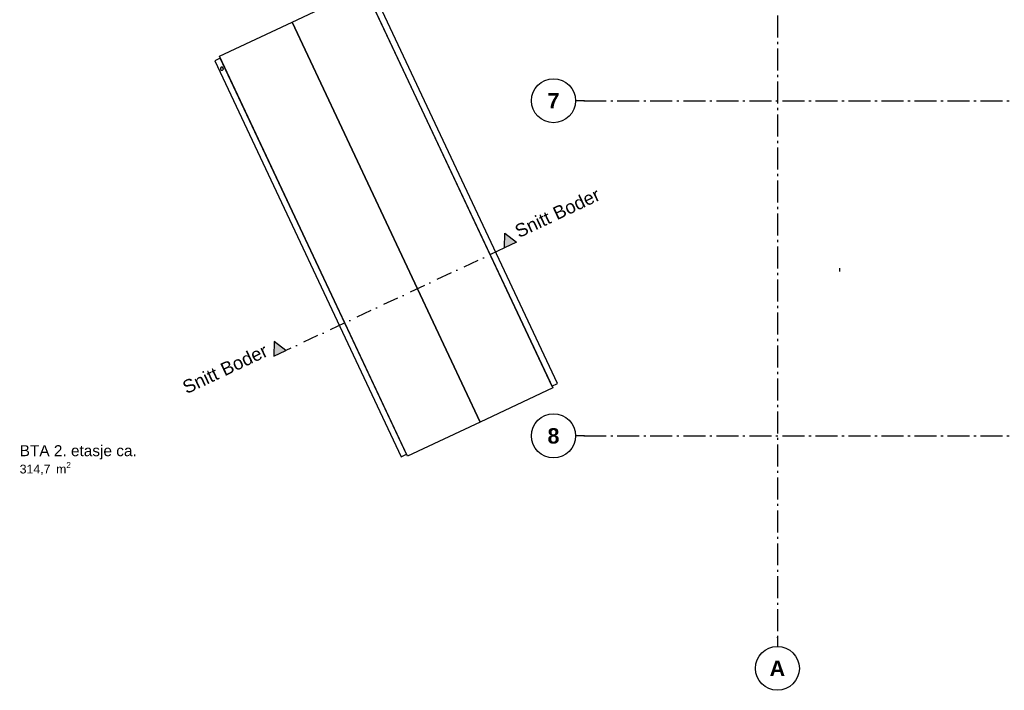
# Model space of a CAD drawing. Header units: millimetres. Extents: x 159314 to 204670, y 149478 to 189280.
# Tile 1 of 43: x 159328 to 181694, y 149488 to 164737. Entities that reach past the tile are written whole.
import ezdxf
from ezdxf.enums import TextEntityAlignment as Align

# ---------------------------------------------------------------- set-up
doc = ezdxf.new("R2010")
doc.units = ezdxf.units.MM
doc.header["$LTSCALE"] = 0.5
doc.header["$MEASUREMENT"] = 0
for name, pattern in [('Akselinje', [1500, 1000, -200, 100, -200]), ('PLINE', [0]), ('Prikk & stiplet', [1340.555525, 705.555534, -352.777767, 0, -282.222223]), ('Stipling', [400, 200, -200])]:
    doc.linetypes.add(name, pattern=pattern)
for name, color, linetype in [('0(Nye konstruksjoner)', 7, 'Continuous'), ('26-- Yttertak(Nye konstruksjoner)', 7, 'Continuous'), ('265- Gesimser_ takrenner og nedløp(Nye konstruksjoner)', 7, 'Continuous'), ('822- Modullinjer(Nye konstruksjoner)', 7, 'Continuous'), ('852- Snittmarkør', 7, 'Continuous'), ('862- M___BTA(Nye konstruksjoner)', 7, 'Continuous'), ('862- M___BTA(Tekst)(Nye konstruksjoner)', 7, 'Continuous')]:
    doc.layers.add(name, color=color, linetype=linetype)
doc.styles.add('GENERATED_STYLE_1', font='arial.ttf')
doc.styles.add('GENERATED_STYLE_4', font='arialbd.ttf')

# ---------------------------------------------------------------- blocks, each defined once
blk = doc.blocks.new('BTA 2. etasje ca.__2_1', base_point=(160612, 154765))
at = {"layer": '862- M___BTA(Tekst)(Nye konstruksjoner)', "insert": (159328, 154677), "char_height": 200, "attachment_point": 1, "style": 'GENERATED_STYLE_1'}
blk.add_mtext('\\A1;{\\pql;\\pt0,24100;\\fArial|b0|i0|c0|p0;\\W1.000000;314,7\\fArial|b0|i0|c0|p0;\\W1.000000;\\A1{\\H.66x;\\S^  ;}\\fArial|b0|i0|c0|p0;\\W1.000000; m\\fArial|b0|i0|c0|p0;\\W1.000000;\\A1{\\H.66x;\\S2^  ;}}', dxfattribs=at)
at = {"layer": '862- M___BTA(Tekst)(Nye konstruksjoner)', "style": 'GENERATED_STYLE_1'}
for tag, height, p in [('ROOM_NAME', 250, (159328, 155061)), ('DUMMY_861', 250, (161895, 155119)), ('DUMMY_862', 200, (159328, 154726))]:
    blk.add_attdef(tag, text='', height=height, dxfattribs=at).set_placement(p, align=Align.TOP_LEFT)
blk = doc.blocks.new('Takrenne[101]_1', base_point=(171480, 156435))
at = {"layer": '265- Gesimser_ takrenner og nedløp(Nye konstruksjoner)', "linetype": 'PLINE', "flags": 128}
blk.add_lwpolyline([(171544, 156465), (167317, 165459), (167190, 165400), (171417, 156406)], close=True, dxfattribs=at)
blk.add_lwpolyline([(167366, 165190, 1), (167396, 165126, 1)], format="xyb", close=True, dxfattribs=at)
blk = doc.blocks.new('Takrenne[104]_1', base_point=(163823, 163833))
at = {"layer": '265- Gesimser_ takrenner og nedløp(Nye konstruksjoner)', "linetype": 'PLINE', "flags": 128}
blk.add_lwpolyline([(163759, 163803), (167991, 154798), (168118, 154857), (163886, 163862)], close=True, dxfattribs=at)
blk.add_lwpolyline([(163936, 163590, 1), (163907, 163654, 1)], format="xyb", close=True, dxfattribs=at)
blk = doc.blocks.new('Standard grid marker[148]_1', base_point=(171953, 155274))
at = {"layer": '822- Modullinjer(Nye konstruksjoner)', "linetype": 'Akselinje'}
for q in [(171953, 155274), (202945, 155274)]:
    blk.add_line((172153, 155274), q, dxfattribs=at)
at = {"layer": '822- Modullinjer(Nye konstruksjoner)', "linetype": 'PLINE'}
blk.add_circle((171453, 155274), 500, dxfattribs=at)
at = {"layer": '822- Modullinjer(Nye konstruksjoner)', "linetype": 'Akselinje'}
blk.add_point((172153, 155274), dxfattribs=at)
blk.add_point((172153, 155274), dxfattribs=at)
at = {"layer": '822- Modullinjer(Nye konstruksjoner)', "style": 'GENERATED_STYLE_4'}
for tag, p in [('AC_MarkerText_1_0', (171453, 155449)), ('AC_MarkerText_1_1', (203645, 155449))]:
    blk.add_attdef(tag, text='', height=350, dxfattribs=at).set_placement(p, align=Align.TOP_CENTER)
blk = doc.blocks.new('Standard grid marker[149]_1', base_point=(171953, 162894))
at = {"layer": '822- Modullinjer(Nye konstruksjoner)', "linetype": 'Akselinje'}
for q in [(171953, 162894), (202945, 162894)]:
    blk.add_line((172153, 162894), q, dxfattribs=at)
at = {"layer": '822- Modullinjer(Nye konstruksjoner)', "linetype": 'PLINE'}
blk.add_circle((171453, 162894), 500, dxfattribs=at)
at = {"layer": '822- Modullinjer(Nye konstruksjoner)', "linetype": 'Akselinje'}
blk.add_point((172153, 162894), dxfattribs=at)
blk.add_point((172153, 162894), dxfattribs=at)
at = {"layer": '822- Modullinjer(Nye konstruksjoner)', "style": 'GENERATED_STYLE_4'}
for tag, p in [('AC_MarkerText_1_0', (171453, 163069)), ('AC_MarkerText_1_1', (203645, 163069))]:
    blk.add_attdef(tag, text='', height=350, dxfattribs=at).set_placement(p, align=Align.TOP_CENTER)
blk = doc.blocks.new('Standard grid marker[159]_1', base_point=(176539, 188280))
at = {"layer": '822- Modullinjer(Nye konstruksjoner)', "linetype": 'Akselinje'}
for p, q in [((176539, 188080), (176539, 188280)), ((176539, 188080), (176539, 150688)), ((176539, 150688), (176539, 150488))]:
    blk.add_line(p, q, dxfattribs=at)
at = {"layer": '822- Modullinjer(Nye konstruksjoner)', "linetype": 'PLINE'}
for centre in [(176539, 188780), (176539, 149988)]:
    blk.add_circle(centre, 500, dxfattribs=at)
at = {"layer": '822- Modullinjer(Nye konstruksjoner)', "linetype": 'Akselinje'}
for p in [(176539, 188080), (176539, 188080), (176539, 150688), (176539, 150688)]:
    blk.add_point(p, dxfattribs=at)
at = {"layer": '822- Modullinjer(Nye konstruksjoner)', "style": 'GENERATED_STYLE_4'}
for tag, p in [('AC_MarkerText_1_0', (176539, 188955)), ('AC_MarkerText_1_1', (176539, 150163))]:
    blk.add_attdef(tag, text='', height=350, rotation=360, dxfattribs=at).set_placement(p, align=Align.TOP_CENTER)

msp = doc.modelspace()

# ---------------------------------------------------------------- hatches: boundary and pattern name
at = {"layer": '852- Snittmarkør', "linetype": 'Continuous'}
for points in [[(170611.4, 159675.5), (170348.1, 159883.2), (170339.9, 159547.9)], [(165100.7, 157085.6), (165372.2, 157213.2), (165108.9, 157421)]]:
    msp.add_hatch(color=256, dxfattribs=at).paths.add_polyline_path(points)

# ---------------------------------------------------------------- linework, layer by layer
at = {"layer": '0(Nye konstruksjoner)', "linetype": 'Stipling'}
msp.add_line((177953.4, 159083.7), (177953.4, 159007.1), dxfattribs=at)
at = {"layer": '26-- Yttertak(Nye konstruksjoner)', "linetype": 'PLINE', "flags": 128}
for points in [[(165513.6, 164682.7), (167162.7, 165457.7)], [(167162.7, 165457.7), (171437.3, 156362.1)], [(163864.6, 163907.7), (165513.6, 164682.7)], [(165513.6, 164682.7), (169788.2, 155587.1)], [(169788.2, 155587.1), (165513.6, 164682.7)], [(168139.2, 154812.1), (163864.6, 163907.7)], [(171437.3, 156362.1), (169788.2, 155587.1)], [(169788.2, 155587.1), (168139.2, 154812.1)]]:
    msp.add_lwpolyline(points, dxfattribs=at)
at = {"layer": '852- Snittmarkør', "linetype": 'Prikk & stiplet'}
msp.add_line((170339.9, 159547.9), (165372.2, 157213.2), dxfattribs=at)
at = {"layer": '852- Snittmarkør', "linetype": 'PLINE', "flags": 128}
for points in [[(170611.4, 159675.5), (170339.9, 159547.9), (170348.1, 159883.2)], [(165100.7, 157085.6), (165372.2, 157213.2), (165108.9, 157421)]]:
    msp.add_lwpolyline(points, close=True, dxfattribs=at)

# ---------------------------------------------------------------- block references
at = {"layer": '265- Gesimser_ takrenner og nedløp(Nye konstruksjoner)', "linetype": 'PLINE'}
for name, p in [('Takrenne[101]_1', (171480.2, 156435.3)), ('Takrenne[104]_1', (163822.5, 163832.7))]:
    msp.add_blockref(name, p, dxfattribs=at)
at = {"layer": '822- Modullinjer(Nye konstruksjoner)', "linetype": 'PLINE'}
ref = msp.add_blockref('Standard grid marker[159]_1', (176538.9, 188279.7), dxfattribs=at)
ref.add_attrib('AC_MarkerText_1', 'A', dxfattribs={"color": 7, "height": 350, "rotation": 360, "style": 'GENERATED_STYLE_4'}).set_placement((176538.9, 188954.7), align=Align.TOP_CENTER)
ref.add_attrib('AC_MarkerText_1_1', 'A', dxfattribs={"color": 7, "height": 350, "rotation": 360, "style": 'GENERATED_STYLE_4'}).set_placement((176538.9, 150162.7), align=Align.TOP_CENTER)
ref = msp.add_blockref('Standard grid marker[149]_1', (171952.9, 162893.7), dxfattribs=at)
ref.add_attrib('AC_MarkerText_1', '7', dxfattribs={"color": 7, "height": 350, "style": 'GENERATED_STYLE_4'}).set_placement((171452.9, 163068.7), align=Align.TOP_CENTER)
ref = msp.add_blockref('Standard grid marker[148]_1', (171952.9, 155273.7), dxfattribs=at)
ref.add_attrib('AC_MarkerText_1', '8', dxfattribs={"color": 7, "height": 350, "style": 'GENERATED_STYLE_4'}).set_placement((171452.9, 155448.7), align=Align.TOP_CENTER)
at = {"layer": '862- M___BTA(Nye konstruksjoner)', "linetype": 'Continuous'}
ref = msp.add_blockref('BTA 2. etasje ca.__2_1', (160611.6, 154765.1), dxfattribs=at)
ref.add_attrib('ROOM_NAME', 'BTA 2. etasje ca.', dxfattribs={"layer": '862- M___BTA(Tekst)(Nye konstruksjoner)', "color": 7, "height": 250, "style": 'GENERATED_STYLE_1'}).set_placement((159328.4, 155061.5), align=Align.TOP_LEFT)

# ---------------------------------------------------------------- texts
at = {"layer": '852- Snittmarkør', "char_height": 300, "rotation": 25.17161, "style": 'GENERATED_STYLE_1'}
for s, insert, attachment_point in [('\\A1;{\\pql;\\pt0;\\fArial|b0|i0|c0|p0;\\W1.000000;Snitt Boder}', (170669.5, 159763.5), 7), ('\\A1;{\\pqr;\\pt0;\\fArial|b0|i0|c0|p0;\\W1.000000;Snitt Boder}', (164995.9, 157097.1), 9)]:
    msp.add_mtext(s, dxfattribs=dict(at, insert=insert, attachment_point=attachment_point))

doc.saveas('drawing.dxf')
